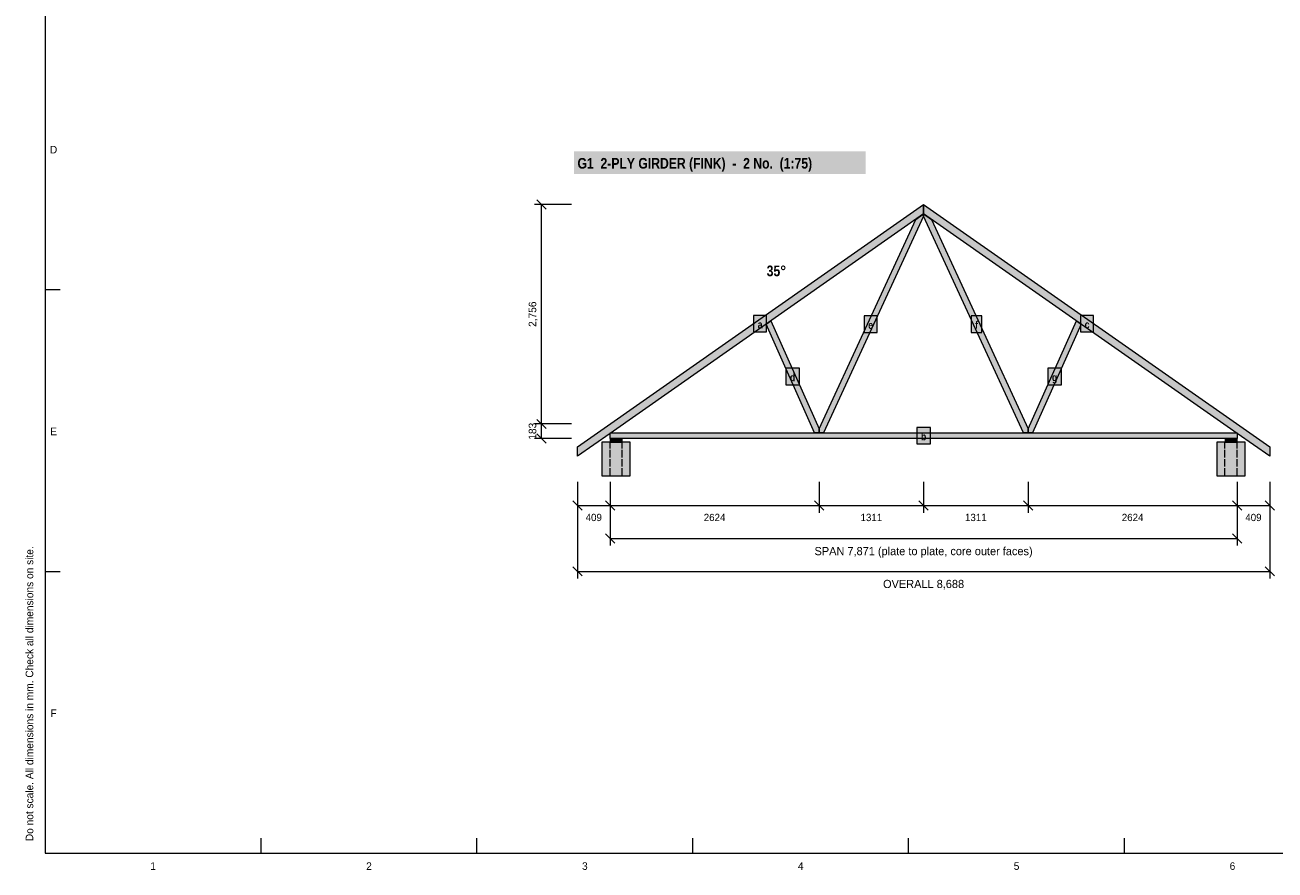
# Model space of a CAD drawing. Header units: millimetres. Extents: x 17 to 413, y 4 to 292.
# Tile 1 of 3: x 17 to 226, y 4 to 146. Entities that reach past the tile are written whole.
import ezdxf
from ezdxf.enums import TextEntityAlignment as Align

# ---------------------------------------------------------------- set-up
doc = ezdxf.new("R2010")
doc.units = ezdxf.units.MM
doc.linetypes.add('DASHED', pattern=[1.524, 1.27, -0.254])
for name, color, linetype in [('FILL-LIGHT', 7, 'Continuous'), ('FILL-TIMBER', 7, 'Continuous'), ('FILL-WHITE', 7, 'Continuous'), ('LINE-C_A61F1A', 7, 'Continuous'), ('LINE-C_B27326', 7, 'Continuous'), ('LINE-GREY', 7, 'Continuous'), ('LINE-GREY-DASH', 7, 'DASHED'), ('LINE-INK', 7, 'Continuous'), ('TEXT-C_A61F1A', 7, 'Continuous'), ('TEXT-INK', 7, 'Continuous'), ('TEXT-STEEL_GREY', 7, 'Continuous')]:
    doc.layers.add(name, color=color, linetype=linetype)
doc.styles.add('OpenSansCondensed-Bold', font='OpenSansCondensed-Bold.ttf')

msp = doc.modelspace()

# ---------------------------------------------------------------- hatches: boundary and pattern name
at = {"layer": 'FILL-LIGHT', "true_color": 0xdedee0}
h = msp.add_hatch(color=256, dxfattribs=at)
h.dxf.hatch_style = 1
h.paths.add_polyline_path([(117.91, 70.17), (117.91, 75.77), (113.17, 75.77), (113.17, 70.17)])
h = msp.add_hatch(color=256, dxfattribs=at)
h.dxf.hatch_style = 1
h.paths.add_polyline_path([(220.83, 70.17), (220.83, 75.77), (216.09, 75.77), (216.09, 70.17)])
at = {"layer": 'FILL-TIMBER', "true_color": 0xeddbb8}
h = msp.add_hatch(color=256, dxfattribs=at)
h.dxf.hatch_style = 1
h.paths.add_polyline_path([(109.08, 73.44), (109.08, 75.02), (167, 115.58), (167, 114), (114.53, 77.26)])
h = msp.add_hatch(color=256, dxfattribs=at)
h.dxf.hatch_style = 1
h.paths.add_polyline_path([(224.92, 73.44), (219.47, 77.26), (167, 114), (167, 115.58), (224.92, 75.02)])
h = msp.add_hatch(color=256, dxfattribs=at)
h.dxf.hatch_style = 1
h.paths.add_polyline_path([(149.51, 77.36), (149.52, 78.04), (165.68, 113.08), (167, 114), (167, 113.64), (150.26, 77.36)])
h = msp.add_hatch(color=256, dxfattribs=at)
h.dxf.hatch_style = 1
h.paths.add_polyline_path([(183.74, 77.36), (167, 113.64), (167, 114), (168.32, 113.08), (184.48, 78.04), (184.49, 77.36)])
h = msp.add_hatch(color=256, dxfattribs=at)
h.dxf.hatch_style = 1
h.paths.add_polyline_path([(148.77, 77.36), (140.63, 95.54), (141.43, 96.1), (149.52, 78.04), (149.51, 77.36)])
h = msp.add_hatch(color=256, dxfattribs=at)
h.dxf.hatch_style = 1
h.paths.add_polyline_path([(184.49, 77.36), (184.48, 78.04), (192.57, 96.1), (193.37, 95.54), (185.23, 77.36)])
h = msp.add_hatch(color=256, dxfattribs=at)
h.dxf.hatch_style = 1
h.paths.add_polyline_path([(114.53, 76.4), (114.53, 77.36), (219.47, 77.36), (219.47, 76.4)])
at = {"layer": 'FILL-TIMBER', "true_color": 0xf2e0b2}
h = msp.add_hatch(color=256, dxfattribs=at)
h.dxf.hatch_style = 1
h.paths.add_polyline_path([(116.53, 75.77), (116.53, 76.4), (114.53, 76.4), (114.53, 75.77)])
h = msp.add_hatch(color=256, dxfattribs=at)
h.dxf.hatch_style = 1
h.paths.add_polyline_path([(219.47, 75.77), (219.47, 76.4), (217.47, 76.4), (217.47, 75.77)])
at = {"layer": 'FILL-WHITE', "true_color": 0xffffff}
h = msp.add_hatch(color=256, dxfattribs=at)
h.dxf.hatch_style = 1
h.paths.add_polyline_path([(108.48, 120.68), (157.29, 120.68), (157.29, 124.49), (108.48, 124.49)])
h = msp.add_hatch(color=256, dxfattribs=at)
h.dxf.hatch_style = 1
h.paths.add_polyline_path([(138.55, 94.25), (140.73, 94.25), (140.73, 97.01), (138.55, 97.01)])
h = msp.add_hatch(color=256, dxfattribs=at)
h.dxf.hatch_style = 1
h.paths.add_polyline_path([(157.04, 94.17), (159.22, 94.17), (159.22, 96.94), (157.04, 96.94)])
h = msp.add_hatch(color=256, dxfattribs=at)
h.dxf.hatch_style = 1
h.paths.add_polyline_path([(174.98, 94.17), (176.77, 94.17), (176.77, 96.94), (174.98, 96.94)])
h = msp.add_hatch(color=256, dxfattribs=at)
h.dxf.hatch_style = 1
h.paths.add_polyline_path([(193.27, 94.25), (195.45, 94.25), (195.45, 97.01), (193.27, 97.01)])
h = msp.add_hatch(color=256, dxfattribs=at)
h.dxf.hatch_style = 1
h.paths.add_polyline_path([(143.94, 85.4), (146.21, 85.4), (146.21, 88.17), (143.94, 88.17)])
h = msp.add_hatch(color=256, dxfattribs=at)
h.dxf.hatch_style = 1
h.paths.add_polyline_path([(187.79, 85.4), (190.06, 85.4), (190.06, 88.17), (187.79, 88.17)])
h = msp.add_hatch(color=256, dxfattribs=at)
h.dxf.hatch_style = 1
h.paths.add_polyline_path([(165.86, 75.49), (168.14, 75.49), (168.14, 78.26), (165.86, 78.26)])

# ---------------------------------------------------------------- linework, layer by layer
at = {"layer": 'LINE-C_A61F1A', "lineweight": 5}
for points in [[(109.08, 73.44), (109.08, 75.02), (167, 115.58), (167, 114), (114.53, 77.26)], [(224.92, 73.44), (219.47, 77.26), (167, 114), (167, 115.58), (224.92, 75.02)], [(149.51, 77.36), (149.52, 78.04), (165.68, 113.08), (167, 114), (167, 113.64), (150.26, 77.36)], [(183.74, 77.36), (167, 113.64), (167, 114), (168.32, 113.08), (184.48, 78.04), (184.49, 77.36)], [(138.55, 94.25), (140.73, 94.25), (140.73, 97.01), (138.55, 97.01)], [(157.04, 94.17), (159.22, 94.17), (159.22, 96.94), (157.04, 96.94)], [(174.98, 94.17), (176.77, 94.17), (176.77, 96.94), (174.98, 96.94)], [(193.27, 94.25), (195.45, 94.25), (195.45, 97.01), (193.27, 97.01)], [(148.77, 77.36), (140.63, 95.54), (141.43, 96.1), (149.52, 78.04), (149.51, 77.36)], [(184.49, 77.36), (184.48, 78.04), (192.57, 96.1), (193.37, 95.54), (185.23, 77.36)], [(143.94, 85.4), (146.21, 85.4), (146.21, 88.17), (143.94, 88.17)], [(187.79, 85.4), (190.06, 85.4), (190.06, 88.17), (187.79, 88.17)], [(165.86, 75.49), (168.14, 75.49), (168.14, 78.26), (165.86, 78.26)], [(114.53, 76.4), (114.53, 77.36), (219.47, 77.36), (219.47, 76.4)]]:
    msp.add_lwpolyline(points, close=True, dxfattribs=at)
at = {"layer": 'LINE-C_B27326', "lineweight": 5}
for points in [[(116.53, 75.77), (116.53, 76.4), (114.53, 76.4), (114.53, 75.77)], [(219.47, 75.77), (219.47, 76.4), (217.47, 76.4), (217.47, 75.77)]]:
    msp.add_lwpolyline(points, close=True, dxfattribs=at)
at = {"layer": 'LINE-GREY', "lineweight": 5}
for points in [[(117.91, 70.17), (117.91, 75.77), (113.17, 75.77), (113.17, 70.17)], [(220.83, 70.17), (220.83, 75.77), (216.09, 75.77), (216.09, 70.17)]]:
    msp.add_lwpolyline(points, close=True, dxfattribs=at)
at = {"layer": 'LINE-GREY-DASH', "lineweight": 5}
for p, q in [((114.53, 70.17), (114.53, 75.77)), ((116.56, 70.17), (116.56, 75.77)), ((217.44, 70.17), (217.44, 75.77)), ((219.47, 70.17), (219.47, 75.77))]:
    msp.add_line(p, q, dxfattribs=at)
at = {"layer": 'LINE-INK', "lineweight": 5}
for p, q in [((108.08, 115.58), (101.88, 115.58)), ((103.86, 114.8), (102.3, 116.36)), ((103.08, 76.4), (103.08, 115.58)), ((20, 101.33), (22.5, 101.33)), ((103.86, 78.06), (102.3, 79.61)), ((108.08, 78.84), (101.88, 78.84)), ((108.08, 76.4), (101.88, 76.4)), ((103.86, 75.62), (102.3, 77.17)), ((109.08, 69.17), (109.08, 63.97)), ((109.08, 69.17), (109.08, 52.97)), ((114.53, 69.17), (114.53, 63.97)), ((114.53, 69.17), (114.53, 58.47)), ((149.51, 69.17), (149.51, 63.97)), ((167, 69.17), (167, 63.97)), ((184.49, 69.17), (184.49, 63.97)), ((219.47, 69.17), (219.47, 63.97)), ((219.47, 69.17), (219.47, 58.47)), ((224.92, 69.17), (224.92, 63.97)), ((224.92, 69.17), (224.92, 52.97)), ((108.3, 65.95), (109.86, 64.39)), ((109.08, 65.17), (224.92, 65.17)), ((113.75, 65.95), (115.31, 64.39)), ((148.74, 65.95), (150.29, 64.39)), ((166.22, 65.95), (167.78, 64.39)), ((183.71, 65.95), (185.26, 64.39)), ((218.69, 65.95), (220.25, 64.39)), ((224.14, 65.95), (225.7, 64.39)), ((113.75, 60.45), (115.31, 58.89)), ((114.53, 59.67), (219.47, 59.67)), ((218.69, 60.45), (220.25, 58.89)), ((108.3, 54.95), (109.86, 53.39)), ((224.14, 54.95), (225.7, 53.39)), ((20, 54.17), (22.5, 54.17)), ((109.08, 54.17), (224.92, 54.17)), ((56.12, 7), (56.12, 9.5)), ((92.25, 7), (92.25, 9.5)), ((128.38, 7), (128.38, 9.5)), ((164.5, 7), (164.5, 9.5)), ((200.62, 7), (200.62, 9.5))]:
    msp.add_line(p, q, dxfattribs=at)
msp.add_lwpolyline([(20, 7), (413, 7), (413, 290), (20, 290)], close=True, dxfattribs=at)

# ---------------------------------------------------------------- texts
at = {"layer": 'TEXT-C_A61F1A', "style": 'OpenSansCondensed-Bold'}
msp.add_text('G1  2-PLY GIRDER (FINK)  -  2 No.  (1:75)', height=1.778, dxfattribs=at).set_placement((109.08, 121.58))
msp.add_text('35°', height=1.778, dxfattribs=at).set_placement((144, 103.57), align=Align.RIGHT)
for s, p in [('a', (139.64, 94.85)), ('e', (158.13, 94.77)), ('f', (175.87, 94.77)), ('c', (194.36, 94.85)), ('d', (145.07, 86)), ('g', (188.93, 86)), ('b', (167, 76.09))]:
    msp.add_text(s, height=1.27, dxfattribs=at).set_placement(p, align=Align.CENTER)
at = {"layer": 'TEXT-INK'}
for s, p in [('2,756', (102.18, 97.21)), ('183', (102.18, 77.62))]:
    msp.add_text(s, height=1.27, rotation=90, dxfattribs=at).set_placement(p, align=Align.CENTER)
for s, height, p in [('409', 1.219, (111.8, 62.58)), ('2624', 1.219, (132.02, 62.58)), ('1311', 1.219, (158.26, 62.58)), ('1311', 1.219, (175.74, 62.58)), ('2624', 1.219, (201.98, 62.58)), ('409', 1.219, (222.2, 62.58)), ('SPAN 7,871 (plate to plate, core outer faces)', 1.3716, (167, 56.87)), ('OVERALL 8,688', 1.3716, (167, 51.37))]:
    msp.add_text(s, height=height, dxfattribs=at).set_placement(p, align=Align.CENTER)
at = {"layer": 'TEXT-STEEL_GREY'}
for s, p in [('D', (21.4, 124.12)), ('E', (21.4, 76.95)), ('F', (21.4, 29.78)), ('1', (38.06, 4.2)), ('2', (74.19, 4.2)), ('3', (110.31, 4.2)), ('4', (146.44, 4.2)), ('5', (182.56, 4.2)), ('6', (218.69, 4.2))]:
    msp.add_text(s, height=1.27, dxfattribs=at).set_placement(p, align=Align.CENTER)
msp.add_text('Do not scale. All dimensions in mm. Check all dimensions on site.', height=1.27, rotation=90, dxfattribs=at).set_placement((18, 9))

doc.saveas('drawing.dxf')
